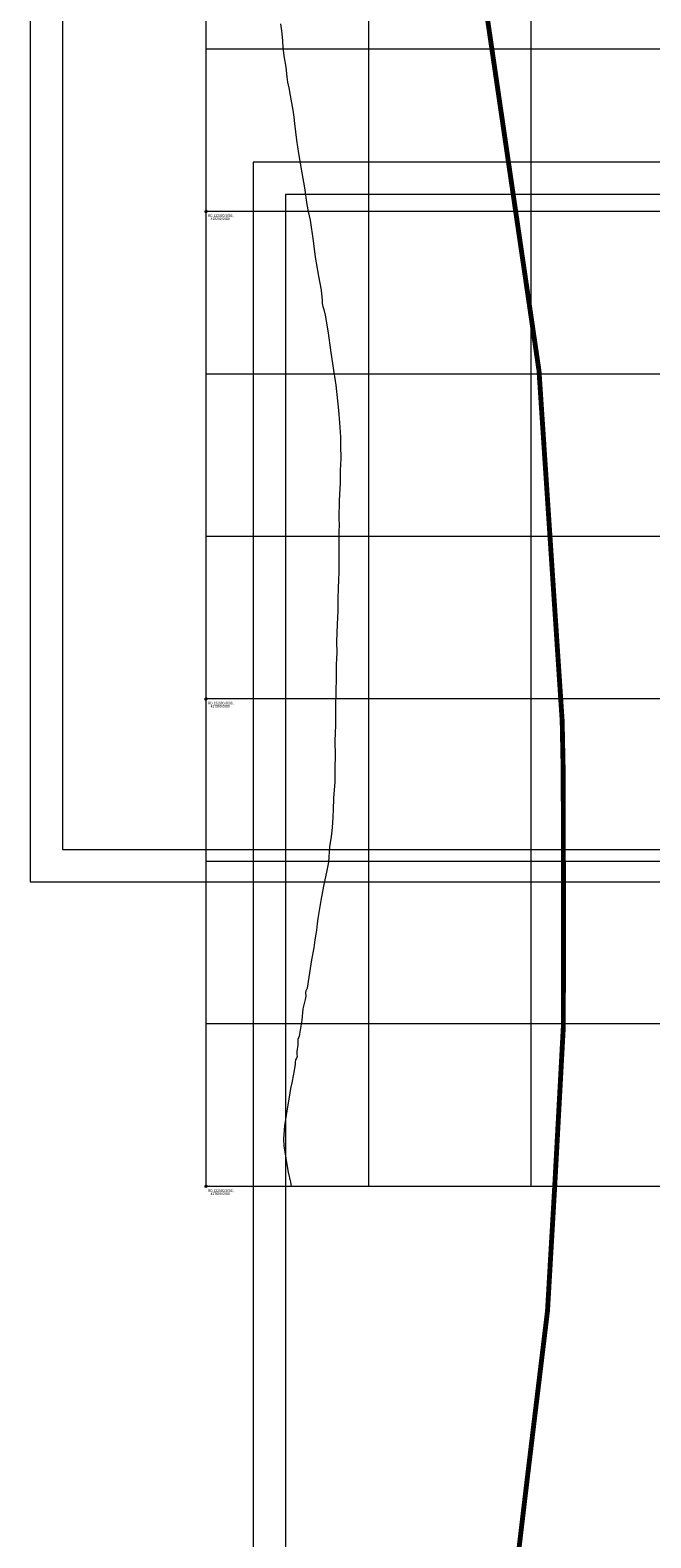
# Model space of a CAD drawing. Header units: metres. Extents: x 102313 to 104557, y 415820 to 422103.
# Tile 9 of 256: x 102492 to 102874, y 417384 to 418312. Entities that reach past the tile are written whole.
import ezdxf

# ---------------------------------------------------------------- set-up
doc = ezdxf.new("R2010")
doc.units = ezdxf.units.M
doc.header["$MEASUREMENT"] = 0
for name, color, linetype, lineweight in [('00-Coordinaten', 7, 'Continuous', 0), ('00-Exploitatie-BPGrens', 7, 'Continuous', 40), ('00-Kader', 2, 'Continuous', 0), ('00-kader-2', 2, 'Continuous', 0), ('water', 2, 'Continuous', 0)]:
    doc.layers.add(name, color=color, linetype=linetype, lineweight=lineweight)
doc.styles.add('Style-WORKING', font='WORKING.shx')

# ---------------------------------------------------------------- blocks, each defined once
blk = doc.blocks.new('meetpunt_1')
at = {"linetype": 'ByBlock', "lineweight": -2}
blk.add_hatch(color=0, dxfattribs=at).paths.add_polyline_path([(-50000, 0, 0.414213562), (0, -50000), (0, 0)], flags=16)
at = {"color": 0, "linetype": 'ByBlock', "lineweight": -2}
for p, q in [((100000, 0), (-100000, 0)), ((0, 100000), (0, -100000))]:
    blk.add_line(p, q, dxfattribs=at)
blk.add_circle((0, 0), 50000, dxfattribs=at)

msp = doc.modelspace()

# ---------------------------------------------------------------- linework, layer by layer
at = {"layer": '00-Coordinaten'}
for p, q in [((102600, 420000), (102600, 417600)), ((102700, 420000), (102700, 417600)), ((102800, 420000), (102800, 417600)), ((104100, 418300), (102600, 418300)), ((104100, 418200), (102600, 418200)), ((104100, 418100), (102600, 418100)), ((104100, 418000), (102600, 418000)), ((104100, 417900), (102600, 417900)), ((104100, 417800), (102600, 417800)), ((104100, 417700), (102600, 417700)), ((104100, 417600), (102600, 417600))]:
    msp.add_line(p, q, dxfattribs=at)
at = {"layer": '00-Exploitatie-BPGrens', "ltscale": 2, "const_width": 3, "flags": 128}
msp.add_lwpolyline([(102780.572, 417274.665), (102798.149, 417423.239), (102810.253, 417523.387), (102814.767, 417601.419), (102820.004, 417698.437), (102820.093, 417769.208), (102819.916, 417855.066), (102819.281, 417886.508), (102811.767, 418000), (102805.01, 418102.07), (102791.03, 418197.525), (102765.17, 418374.09)], dxfattribs=at)
at = {"layer": '00-Kader', "flags": 128}
for points in [[(104171.863, 420163.456), (102491.863, 420163.456), (102491.863, 417787.456), (104171.863, 417787.456), (104171.863, 420163.456)], [(104151.863, 420143.456), (102511.863, 420143.456), (102511.863, 417807.456), (104151.863, 417807.456), (104151.863, 420143.456)]]:
    msp.add_lwpolyline(points, close=True, dxfattribs=at)
at = {"layer": '00-kader-2', "flags": 128}
for points in [[(104309.046, 418230.373), (102629.046, 418230.373), (102629.046, 415854.373), (104309.046, 415854.373), (104309.046, 418230.373)], [(104289.046, 418210.373), (102649.046, 418210.373), (102649.046, 415874.373), (104289.046, 415874.373), (104289.046, 418210.373)]]:
    msp.add_lwpolyline(points, close=True, dxfattribs=at)
at = {"layer": 'water', "flags": 128}
for points in [[(102645.906, 418315.592), (102646.474, 418311.232), (102647.105, 418305.176), (102647.383, 418300.609), (102648.269, 418294.524), (102649.181, 418288.886), (102649.87, 418282.789), (102650.274, 418279.506), (102651.111, 418276.108), (102651.824, 418271.501), (102653.428, 418262.31), (102654.197, 418257.985), (102654.602, 418254.215), (102655.706, 418243.835), (102656.947, 418235.654), (102659.134, 418223.794), (102660.688, 418214.647), (102662.036, 418204.273), (102663.001, 418200)], [(102663.001, 418200), (102664.194, 418194.722), (102666.094, 418181.983), (102667.255, 418171.933), (102669.414, 418160.147), (102670.955, 418151.657), (102671.673, 418145.236), (102671.534, 418143.42), (102671.997, 418141.538), (102672.53, 418139.701), (102673.434, 418136.303), (102675.244, 418125.274), (102676.671, 418114.619), (102678.215, 418104.963), (102679.986, 418093.146), (102681.622, 418077.796), (102682.238, 418070.034), (102682.851, 418061.247), (102682.937, 418056.024), (102683.018, 418048.094), (102682.579, 418040.7), (102682.661, 418033.099), (102681.967, 418022.116), (102681.779, 418011.111), (102682.13, 418006.947), (102681.927, 418003.262), (102681.839, 417998.329), (102681.732, 417990.564), (102681.755, 417982.894), (102681.772, 417977.943), (102681.549, 417973.303), (102681.459, 417968.225), (102681.167, 417961.551), (102681.115, 417954.015), (102680.782, 417946.079), (102680.359, 417935.179), (102680.582, 417928.46), (102680.234, 417921.209), (102680.291, 417914.066), (102680.273, 417910.745)], [(102680.273, 417910.745), (102680.028, 417906.688), (102679.8, 417892.756), (102679.683, 417884.034), (102679.327, 417873.998), (102679.513, 417865.285), (102679.369, 417857.309), (102679.291, 417849.11), (102678.607, 417838.923), (102678.384, 417831.7), (102678.022, 417823.523), (102677.57, 417818.83), (102677.131, 417815.326), (102676.161, 417809.072), (102675.498, 417799.565), (102674.426, 417794.42), (102672.401, 417784.861), (102670.814, 417776.005), (102668.812, 417764.948), (102668.492, 417761.837), (102668.154, 417757.698), (102667.617, 417755.245), (102667.084, 417751.774), (102666.521, 417746.8), (102664.998, 417739.502), (102663.398, 417728.745), (102662.326, 417721.935), (102661.544, 417720.408), (102661.337, 417719.33), (102661.565, 417717.019), (102661.153, 417715.107), (102659.768, 417709.219), (102659.048, 417702.352), (102657.323, 417692.412), (102656.553, 417690.472), (102656.536, 417687.127), (102656.008, 417683.153), (102655.961, 417681.264), (102656.238, 417679.947), (102655.813, 417678.928), (102655.186, 417677.835), (102655.026, 417676.551), (102654.982, 417675.191), (102654.404, 417671.436), (102653.207, 417664.86), (102652.97, 417663.829), (102652.004, 417660.258), (102651.314, 417655.022), (102649.968, 417647.702), (102648.455, 417637.272), (102647.743, 417629.315), (102647.973, 417624.707), (102648.769, 417619.99), (102649.881, 417613.454), (102650.639, 417608.858), (102652.036, 417602.604), (102652.426, 417600)]]:
    msp.add_lwpolyline(points, dxfattribs=at)

# ---------------------------------------------------------------- block references
at = {"layer": '00-Coordinaten', "xscale": 1e-05, "yscale": 1e-05, "zscale": 1e-05, "rotation": 44.1407625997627}
for p in [(102600, 418200), (102600, 418200), (102600, 417900), (102600, 417900), (102600, 417600), (102600, 417600)]:
    msp.add_blockref('meetpunt_1', p, dxfattribs=at)

# ---------------------------------------------------------------- texts
at = {"layer": '00-Coordinaten', "char_height": 1.6, "attachment_point": 1, "rotation": 0.000006, "line_spacing_factor": 0.722889, "style": 'Style-WORKING'}
for s, insert in [('\\H1x;\\W0.75;RD 102600.0000,\\P   418200.0000', (102601.29, 418198.263)), ('\\H1x;\\W0.75;RD 102600.0000,\\P   417900.0000', (102601.29, 417898.263)), ('\\H1x;\\W0.75;RD 102600.0000,\\P   417600.0000', (102601.29, 417598.263))]:
    msp.add_mtext(s, dxfattribs=dict(at, insert=insert))

doc.saveas('drawing.dxf')
